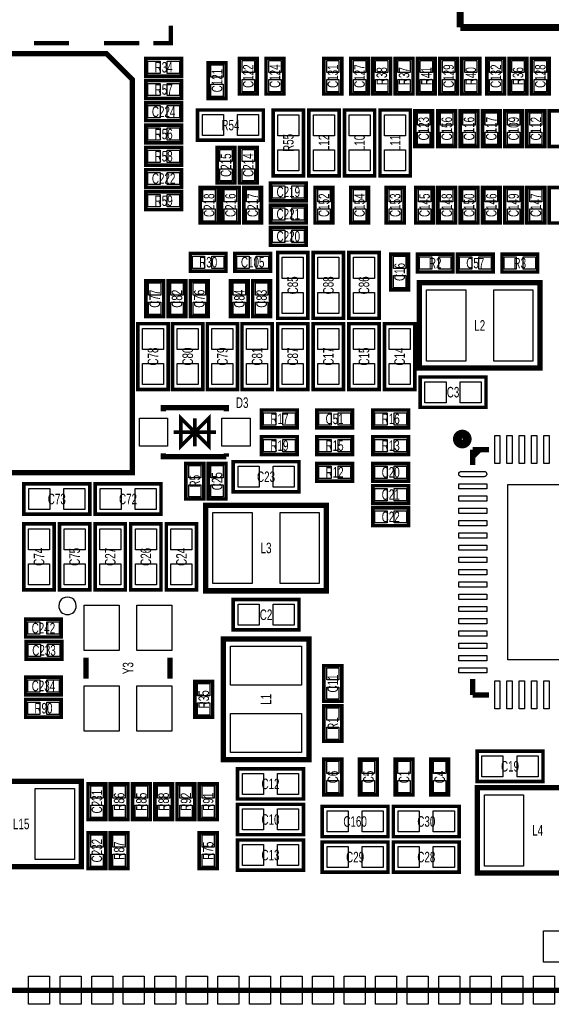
# Model space of a CAD drawing. Extents: x -0.4 to 48.5, y -0.4 to 48.5.
# Tile 3 of 5: x 18.5 to 33.7, y -0.4 to 27.7. Entities that reach past the tile are written whole.
import ezdxf
from ezdxf.enums import TextEntityAlignment as Align

# ---------------------------------------------------------------- set-up
doc = ezdxf.new("R2010")
doc.units = 0
for name, color, linetype in [('BG_OUTLINE', 240, 'CONTINUOUS'), ('PG_SILKSCREEN_TOP', 7, 'CONTINUOUS'), ('PIN_TOP', 92, 'CONTINUOUS'), ('RD_SILKSCREEN_TOP', 7, 'CONTINUOUS')]:
    doc.layers.add(name, color=color, linetype=linetype)

msp = doc.modelspace()

# ---------------------------------------------------------------- linework, layer by layer
at = {"layer": 'BG_OUTLINE'}
msp.add_lwpolyline([(0, 0), (0, 48.09998), (48.09998, 48.09998), (48.09998, 0)], close=True, dxfattribs=at)
msp.add_lwpolyline([(0, 0), (0, 48.09998), (48.09998, 48.09998), (48.09998, 0)], close=True, dxfattribs=at)
at = {"layer": 'BG_OUTLINE', "const_width": 0.1524}
msp.add_lwpolyline([(0, 0), (48.09998, 0)], dxfattribs=at)
at = {"layer": 'PG_SILKSCREEN_TOP'}
for points, const_width in [([(31.115, 27.471878), (31.115, 42.472102)], 0.199898), ([(22.855936, 27.521916), (22.855936, 27.022044), (22.356064, 27.022044)], 0.127), ([(41.11498, 27.471878), (31.115, 27.471878)], 0.199898), ([(18.95602, 27.022044), (19.956018, 27.022044)], 0.127), ([(20.956016, 27.022044), (21.956014, 27.022044)], 0.127), ([(21.760688, 14.7701), (8.305292, 14.7701), (8.305292, 26.72588), (21.021548, 26.72588), (21.760688, 25.986486), (21.760688, 14.7701)], 0.1524), ([(22.14499, 26.08199), (23.16099, 26.08199), (23.16099, 26.58999), (22.14499, 26.58999), (22.14499, 26.08199)], 0.1016), ([(23.92299, 26.46299), (23.92299, 25.44699), (24.43099, 25.44699), (24.43099, 26.46299), (23.92299, 26.46299)], 0.1016), ([(24.81199, 26.58999), (24.81199, 25.57399), (25.31999, 25.57399), (25.31999, 26.58999), (24.81199, 26.58999)], 0.1016), ([(25.57399, 26.58999), (25.57399, 25.57399), (26.08199, 25.57399), (26.08199, 26.58999), (25.57399, 26.58999)], 0.1016), ([(27.22499, 26.58999), (27.22499, 25.57399), (27.73299, 25.57399), (27.73299, 26.58999), (27.22499, 26.58999)], 0.1016), ([(27.98699, 26.58999), (27.98699, 25.57399), (28.49499, 25.57399), (28.49499, 26.58999), (27.98699, 26.58999)], 0.1016), ([(28.62199, 26.58999), (28.62199, 25.57399), (29.12999, 25.57399), (29.12999, 26.58999), (28.62199, 26.58999)], 0.1016), ([(29.76499, 25.57399), (29.76499, 26.58999), (29.25699, 26.58999), (29.25699, 25.57399), (29.76499, 25.57399)], 0.1016), ([(29.89199, 26.58999), (29.89199, 25.57399), (30.39999, 25.57399), (30.39999, 26.58999), (29.89199, 26.58999)], 0.1016), ([(30.52699, 26.58999), (30.52699, 25.57399), (31.03499, 25.57399), (31.03499, 26.58999), (30.52699, 26.58999)], 0.1016), ([(31.66999, 25.57399), (31.66999, 26.58999), (31.16199, 26.58999), (31.16199, 25.57399), (31.66999, 25.57399)], 0.1016), ([(31.87319, 26.58999), (31.87319, 25.57399), (32.38119, 25.57399), (32.38119, 26.58999), (31.87319, 26.58999)], 0.1016), ([(33.01619, 25.57399), (33.01619, 26.58999), (32.50819, 26.58999), (32.50819, 25.57399), (33.01619, 25.57399)], 0.1016), ([(33.14319, 26.58999), (33.14319, 25.57399), (33.65119, 25.57399), (33.65119, 26.58999), (33.14319, 26.58999)], 0.1016), ([(23.16099, 25.95499), (22.14499, 25.95499), (22.14499, 25.44699), (23.16099, 25.44699), (23.16099, 25.95499)], 0.1016), ([(22.14499, 24.81199), (23.16099, 24.81199), (23.16099, 25.31999), (22.14499, 25.31999), (22.14499, 24.81199)], 0.1016), ([(25.49779, 24.25319), (23.61819, 24.25319), (23.61819, 25.11679), (25.49779, 25.11679), (25.49779, 24.25319)], 0.1016), ([(26.64079, 25.11679), (26.64079, 23.23719), (25.77719, 23.23719), (25.77719, 25.11679), (26.64079, 25.11679)], 0.1016), ([(26.79319, 23.23719), (26.79319, 25.11679), (27.65679, 25.11679), (27.65679, 23.23719), (26.79319, 23.23719)], 0.1016), ([(27.80919, 23.23719), (27.80919, 25.11679), (28.67279, 25.11679), (28.67279, 23.23719), (27.80919, 23.23719)], 0.1016), ([(28.82519, 23.23719), (28.82519, 25.11679), (29.68879, 25.11679), (29.68879, 23.23719), (28.82519, 23.23719)], 0.1016), ([(30.32379, 24.07539), (30.32379, 25.09139), (29.81579, 25.09139), (29.81579, 24.07539), (30.32379, 24.07539)], 0.1016), ([(30.98419, 24.07539), (30.98419, 25.09139), (30.47619, 25.09139), (30.47619, 24.07539), (30.98419, 24.07539)], 0.1016), ([(31.61919, 24.07539), (31.61919, 25.09139), (31.11119, 25.09139), (31.11119, 24.07539), (31.61919, 24.07539)], 0.1016), ([(32.25419, 24.07539), (32.25419, 25.09139), (31.74619, 25.09139), (31.74619, 24.07539), (32.25419, 24.07539)], 0.1016), ([(32.88919, 24.07539), (32.88919, 25.09139), (32.38119, 25.09139), (32.38119, 24.07539), (32.88919, 24.07539)], 0.1016), ([(33.52419, 24.07539), (33.52419, 25.09139), (33.01619, 25.09139), (33.01619, 24.07539), (33.52419, 24.07539)], 0.1016), ([(34.15919, 24.07539), (34.15919, 25.09139), (33.65119, 25.09139), (33.65119, 24.07539), (34.15919, 24.07539)], 0.1016), ([(23.16099, 24.68499), (22.14499, 24.68499), (22.14499, 24.17699), (23.16099, 24.17699), (23.16099, 24.68499)], 0.1016), ([(23.16099, 24.04999), (22.14499, 24.04999), (22.14499, 23.54199), (23.16099, 23.54199), (23.16099, 24.04999)], 0.1016), ([(24.68499, 23.03399), (24.68499, 24.04999), (24.17699, 24.04999), (24.17699, 23.03399), (24.68499, 23.03399)], 0.1016), ([(25.31999, 23.03399), (25.31999, 24.04999), (24.81199, 24.04999), (24.81199, 23.03399), (25.31999, 23.03399)], 0.1016), ([(22.14499, 22.90699), (23.16099, 22.90699), (23.16099, 23.41499), (22.14499, 23.41499), (22.14499, 22.90699)], 0.1016), ([(26.71699, 23.03399), (25.70099, 23.03399), (25.70099, 22.52599), (26.71699, 22.52599), (26.71699, 23.03399)], 0.1016), ([(22.14499, 22.27199), (23.16099, 22.27199), (23.16099, 22.77999), (22.14499, 22.77999), (22.14499, 22.27199)], 0.1016), ([(23.69439, 22.90699), (23.69439, 21.89099), (24.20239, 21.89099), (24.20239, 22.90699), (23.69439, 22.90699)], 0.1016), ([(24.30399, 22.90699), (24.30399, 21.89099), (24.81199, 21.89099), (24.81199, 22.90699), (24.30399, 22.90699)], 0.1016), ([(24.93899, 22.90699), (24.93899, 21.89099), (25.44699, 21.89099), (25.44699, 22.90699), (24.93899, 22.90699)], 0.1016), ([(26.97099, 22.90699), (26.97099, 21.89099), (27.47899, 21.89099), (27.47899, 22.90699), (26.97099, 22.90699)], 0.1016), ([(27.98699, 22.90699), (27.98699, 21.89099), (28.49499, 21.89099), (28.49499, 22.90699), (27.98699, 22.90699)], 0.1016), ([(29.00299, 22.90699), (29.00299, 21.89099), (29.51099, 21.89099), (29.51099, 22.90699), (29.00299, 22.90699)], 0.1016), ([(29.84119, 22.90699), (29.84119, 21.89099), (30.34919, 21.89099), (30.34919, 22.90699), (29.84119, 22.90699)], 0.1016), ([(30.47619, 22.90699), (30.47619, 21.89099), (30.98419, 21.89099), (30.98419, 22.90699), (30.47619, 22.90699)], 0.1016), ([(31.11119, 22.90699), (31.11119, 21.89099), (31.61919, 21.89099), (31.61919, 22.90699), (31.11119, 22.90699)], 0.1016), ([(31.74619, 22.90699), (31.74619, 21.89099), (32.25419, 21.89099), (32.25419, 22.90699), (31.74619, 22.90699)], 0.1016), ([(32.38119, 22.90699), (32.38119, 21.89099), (32.88919, 21.89099), (32.88919, 22.90699), (32.38119, 22.90699)], 0.1016), ([(33.01619, 22.90699), (33.01619, 21.89099), (33.52419, 21.89099), (33.52419, 22.90699), (33.01619, 22.90699)], 0.1016), ([(33.65119, 22.90699), (33.65119, 21.89099), (34.15919, 21.89099), (34.15919, 22.90699), (33.65119, 22.90699)], 0.1016), ([(26.71699, 22.39899), (25.70099, 22.39899), (25.70099, 21.89099), (26.71699, 21.89099), (26.71699, 22.39899)], 0.1016), ([(26.71699, 21.76399), (25.70099, 21.76399), (25.70099, 21.25599), (26.71699, 21.25599), (26.71699, 21.76399)], 0.1016), ([(23.41499, 20.51939), (24.43099, 20.51939), (24.43099, 21.02739), (23.41499, 21.02739), (23.41499, 20.51939)], 0.1016), ([(24.68499, 20.51939), (25.70099, 20.51939), (25.70099, 21.02739), (24.68499, 21.02739), (24.68499, 20.51939)], 0.1016), ([(25.90419, 19.17319), (25.90419, 21.05279), (26.76779, 21.05279), (26.76779, 19.17319), (25.90419, 19.17319)], 0.1016), ([(26.92019, 19.17319), (26.92019, 21.05279), (27.78379, 21.05279), (27.78379, 19.17319), (26.92019, 19.17319)], 0.1016), ([(27.93619, 19.17319), (27.93619, 21.05279), (28.79979, 21.05279), (28.79979, 19.17319), (27.93619, 19.17319)], 0.1016), ([(29.12999, 21.00199), (29.12999, 19.98599), (29.63799, 19.98599), (29.63799, 21.00199), (29.12999, 21.00199)], 0.1016), ([(29.89199, 20.49399), (30.90799, 20.49399), (30.90799, 21.00199), (29.89199, 21.00199), (29.89199, 20.49399)], 0.1016), ([(32.05099, 21.00199), (31.03499, 21.00199), (31.03499, 20.49399), (32.05099, 20.49399), (32.05099, 21.00199)], 0.1016), ([(33.32099, 21.00199), (32.30499, 21.00199), (32.30499, 20.49399), (33.32099, 20.49399), (33.32099, 21.00199)], 0.1016), ([(22.65299, 19.22399), (22.65299, 20.23999), (22.14499, 20.23999), (22.14499, 19.22399), (22.65299, 19.22399)], 0.1016), ([(23.28799, 19.22399), (23.28799, 20.23999), (22.77999, 20.23999), (22.77999, 19.22399), (23.28799, 19.22399)], 0.1016), ([(23.92299, 19.22399), (23.92299, 20.23999), (23.41499, 20.23999), (23.41499, 19.22399), (23.92299, 19.22399)], 0.1016), ([(25.06599, 19.22399), (25.06599, 20.23999), (24.55799, 20.23999), (24.55799, 19.22399), (25.06599, 19.22399)], 0.1016), ([(25.70099, 19.22399), (25.70099, 20.23999), (25.19299, 20.23999), (25.19299, 19.22399), (25.70099, 19.22399)], 0.1016), ([(33.388808, 20.193), (29.951172, 20.193), (29.951172, 17.752822), (33.389062, 17.752822), (33.389062, 20.193), (33.388808, 20.193)], 0.1524), ([(22.77999, 19.02079), (22.77999, 17.14119), (21.91639, 17.14119), (21.91639, 19.02079), (22.77999, 19.02079)], 0.1016), ([(23.77059, 19.02079), (23.77059, 17.14119), (22.90699, 17.14119), (22.90699, 19.02079), (23.77059, 19.02079)], 0.1016), ([(24.76119, 19.02079), (24.76119, 17.14119), (23.89759, 17.14119), (23.89759, 19.02079), (24.76119, 19.02079)], 0.1016), ([(25.75179, 19.02079), (25.75179, 17.14119), (24.88819, 17.14119), (24.88819, 19.02079), (25.75179, 19.02079)], 0.1016), ([(26.76779, 19.02079), (26.76779, 17.14119), (25.90419, 17.14119), (25.90419, 19.02079), (26.76779, 19.02079)], 0.1016), ([(27.78379, 19.02079), (27.78379, 17.14119), (26.92019, 17.14119), (26.92019, 19.02079), (27.78379, 19.02079)], 0.1016), ([(28.79979, 19.02079), (28.79979, 17.14119), (27.93619, 17.14119), (27.93619, 19.02079), (28.79979, 19.02079)], 0.1016), ([(29.81579, 19.02079), (29.81579, 17.14119), (28.95219, 17.14119), (28.95219, 19.02079), (29.81579, 19.02079)], 0.1016), ([(31.84779, 16.63319), (29.96819, 16.63319), (29.96819, 17.49679), (31.84779, 17.49679), (31.84779, 16.63319)], 0.1016), ([(24.441912, 16.521938), (24.441912, 16.622014), (22.642068, 16.622014), (22.642068, 16.521938)], 0.150114), ([(25.44699, 16.04899), (26.46299, 16.04899), (26.46299, 16.55699), (25.44699, 16.55699), (25.44699, 16.04899)], 0.1016), ([(28.03779, 16.55699), (27.02179, 16.55699), (27.02179, 16.04899), (28.03779, 16.04899), (28.03779, 16.55699)], 0.1016), ([(28.62199, 16.04899), (29.63799, 16.04899), (29.63799, 16.55699), (28.62199, 16.55699), (28.62199, 16.04899)], 0.1016), ([(23.54199, 15.92199), (23.94204, 16.32204), (23.94204, 15.52194), (23.54199, 15.92199), (23.14194, 15.52194), (23.14194, 16.32204), (23.54199, 15.92199)], 0.100076), ([(23.54199, 16.32204), (23.54199, 15.52194)], 0.100076), ([(24.141938, 15.92199), (22.942042, 15.92199)], 0.100076), ([(25.44699, 15.28699), (26.46299, 15.28699), (26.46299, 15.79499), (25.44699, 15.79499), (25.44699, 15.28699)], 0.1016), ([(27.02179, 15.28699), (28.03779, 15.28699), (28.03779, 15.79499), (27.02179, 15.79499), (27.02179, 15.28699)], 0.1016), ([(28.62199, 15.28699), (29.63799, 15.28699), (29.63799, 15.79499), (28.62199, 15.79499), (28.62199, 15.28699)], 0.1016), ([(31.47187, 15.228062), (31.672022, 15.428214)], 0.150114), ([(31.47187, 15.428214), (31.47187, 14.988032)], 0.150114), ([(31.47187, 15.428214), (31.931864, 15.428214)], 0.150114), ([(24.441912, 15.221966), (22.642068, 15.221966), (22.642068, 15.322042)], 0.150114), ([(24.441912, 15.221966), (24.441912, 15.322042)], 0.150114), ([(23.28799, 15.03299), (23.28799, 14.01699), (23.79599, 14.01699), (23.79599, 15.03299), (23.28799, 15.03299)], 0.1016), ([(24.43099, 14.01699), (24.43099, 15.03299), (23.92299, 15.03299), (23.92299, 14.01699), (24.43099, 14.01699)], 0.1016), ([(26.51379, 14.22019), (24.63419, 14.22019), (24.63419, 15.08379), (26.51379, 15.08379), (26.51379, 14.22019)], 0.1016), ([(27.02179, 14.52499), (28.03779, 14.52499), (28.03779, 15.03299), (27.02179, 15.03299), (27.02179, 14.52499)], 0.1016), ([(29.63799, 15.03299), (28.62199, 15.03299), (28.62199, 14.52499), (29.63799, 14.52499), (29.63799, 15.03299)], 0.1016), ([(20.54479, 13.58519), (18.66519, 13.58519), (18.66519, 14.44879), (20.54479, 14.44879), (20.54479, 13.58519)], 0.1016), ([(22.57679, 13.58519), (20.69719, 13.58519), (20.69719, 14.44879), (22.57679, 14.44879), (22.57679, 13.58519)], 0.1016), ([(29.63799, 14.39799), (28.62199, 14.39799), (28.62199, 13.88999), (29.63799, 13.88999), (29.63799, 14.39799)], 0.1016), ([(23.855172, 11.39698), (27.292808, 11.39698), (27.292808, 13.837158), (23.854918, 13.837158), (23.854918, 11.39698), (23.855172, 11.39698)], 0.1524), ([(29.63799, 13.76299), (28.62199, 13.76299), (28.62199, 13.25499), (29.63799, 13.25499), (29.63799, 13.76299)], 0.1016), ([(19.52879, 13.30579), (19.52879, 11.42619), (18.66519, 11.42619), (18.66519, 13.30579), (19.52879, 13.30579)], 0.1016), ([(20.54479, 13.30579), (20.54479, 11.42619), (19.68119, 11.42619), (19.68119, 13.30579), (20.54479, 13.30579)], 0.1016), ([(21.56079, 13.30579), (21.56079, 11.42619), (20.69719, 11.42619), (20.69719, 13.30579), (21.56079, 13.30579)], 0.1016), ([(22.57679, 13.30579), (22.57679, 11.42619), (21.71319, 11.42619), (21.71319, 13.30579), (22.57679, 13.30579)], 0.1016), ([(23.59279, 13.30579), (23.59279, 11.42619), (22.72919, 11.42619), (22.72919, 13.30579), (23.59279, 13.30579)], 0.1016), ([(26.51379, 10.28319), (24.63419, 10.28319), (24.63419, 11.14679), (26.51379, 11.14679), (26.51379, 10.28319)], 0.1016), ([(18.71599, 10.07999), (19.73199, 10.07999), (19.73199, 10.58799), (18.71599, 10.58799), (18.71599, 10.07999)], 0.1016), ([(18.731992, 9.44499), (19.747992, 9.44499), (19.747992, 9.95299), (18.731992, 9.95299), (18.731992, 9.44499)], 0.1016), ([(26.797, 6.583172), (26.797, 10.020808), (24.356822, 10.020808), (24.356822, 6.582918), (26.797, 6.582918), (26.797, 6.583172)], 0.1524), ([(20.437094, 9.490964), (20.437094, 8.891016)], 0.150114), ([(22.836886, 9.490964), (22.836886, 8.891016)], 0.150114), ([(27.73299, 8.245094), (27.73299, 9.261094), (27.22499, 9.261094), (27.22499, 8.245094), (27.73299, 8.245094)], 0.1016), ([(18.71599, 8.42899), (19.73199, 8.42899), (19.73199, 8.93699), (18.71599, 8.93699), (18.71599, 8.42899)], 0.1016), ([(23.54199, 8.80999), (23.54199, 7.79399), (24.04999, 7.79399), (24.04999, 8.80999), (23.54199, 8.80999)], 0.1016), ([(31.47187, 8.427974), (31.47187, 8.878062)], 0.150114), ([(31.47187, 8.427974), (31.931864, 8.427974)], 0.150114), ([(18.71599, 7.79399), (19.73199, 7.79399), (19.73199, 8.30199), (18.71599, 8.30199), (18.71599, 7.79399)], 0.1016), ([(27.22499, 8.118094), (27.22499, 7.102094), (27.73299, 7.102094), (27.73299, 8.118094), (27.22499, 8.118094)], 0.1016), ([(33.47339, 5.959094), (31.59379, 5.959094), (31.59379, 6.822694), (33.47339, 6.822694), (33.47339, 5.959094)], 0.1016), ([(27.22499, 6.594094), (27.22499, 5.578094), (27.73299, 5.578094), (27.73299, 6.594094), (27.22499, 6.594094)], 0.1016), ([(28.24099, 6.594094), (28.24099, 5.578094), (28.74899, 5.578094), (28.74899, 6.594094), (28.24099, 6.594094)], 0.1016), ([(29.25699, 6.594094), (29.25699, 5.578094), (29.76499, 5.578094), (29.76499, 6.594094), (29.25699, 6.594094)], 0.1016), ([(30.27299, 6.594094), (30.27299, 5.578094), (30.78099, 5.578094), (30.78099, 6.594094), (30.27299, 6.594094)], 0.1016), ([(24.76119, 6.32079), (26.64079, 6.32079), (26.64079, 5.45719), (24.76119, 5.45719), (24.76119, 6.32079)], 0.1016), ([(16.870172, 3.52298), (20.307808, 3.52298), (20.307808, 5.963158), (16.869918, 5.963158), (16.869918, 3.52298), (16.870172, 3.52298)], 0.1524), ([(21.00199, 4.87299), (21.00199, 5.88899), (20.49399, 5.88899), (20.49399, 4.87299), (21.00199, 4.87299)], 0.1016), ([(21.63699, 4.87299), (21.63699, 5.88899), (21.12899, 5.88899), (21.12899, 4.87299), (21.63699, 4.87299)], 0.1016), ([(22.27199, 4.87299), (22.27199, 5.88899), (21.76399, 5.88899), (21.76399, 4.87299), (22.27199, 4.87299)], 0.1016), ([(22.90699, 4.87299), (22.90699, 5.88899), (22.39899, 5.88899), (22.39899, 4.87299), (22.90699, 4.87299)], 0.1016), ([(23.03399, 5.88899), (23.03399, 4.87299), (23.54199, 4.87299), (23.54199, 5.88899), (23.03399, 5.88899)], 0.1016), ([(23.66899, 5.88899), (23.66899, 4.87299), (24.17699, 4.87299), (24.17699, 5.88899), (23.66899, 5.88899)], 0.1016), ([(35.039808, 5.785104), (31.602172, 5.785104), (31.602172, 3.344926), (35.040062, 3.344926), (35.040062, 5.785104), (35.039808, 5.785104)], 0.1524), ([(24.76119, 5.30479), (26.64079, 5.30479), (26.64079, 4.44119), (24.76119, 4.44119), (24.76119, 5.30479)], 0.1016), ([(29.05379, 4.384294), (27.17419, 4.384294), (27.17419, 5.247894), (29.05379, 5.247894), (29.05379, 4.384294)], 0.1016), ([(31.08579, 4.384294), (29.20619, 4.384294), (29.20619, 5.247894), (31.08579, 5.247894), (31.08579, 4.384294)], 0.1016), ([(20.49399, 4.49199), (20.49399, 3.47599), (21.00199, 3.47599), (21.00199, 4.49199), (20.49399, 4.49199)], 0.1016), ([(21.12899, 4.49199), (21.12899, 3.47599), (21.63699, 3.47599), (21.63699, 4.49199), (21.12899, 4.49199)], 0.1016), ([(24.17699, 3.47599), (24.17699, 4.49199), (23.66899, 4.49199), (23.66899, 3.47599), (24.17699, 3.47599)], 0.1016), ([(24.76119, 4.28879), (26.64079, 4.28879), (26.64079, 3.42519), (24.76119, 3.42519), (24.76119, 4.28879)], 0.1016), ([(29.05379, 3.368294), (27.17419, 3.368294), (27.17419, 4.231894), (29.05379, 4.231894), (29.05379, 3.368294)], 0.1016), ([(31.08579, 3.368294), (29.20619, 3.368294), (29.20619, 4.231894), (31.08579, 4.231894), (31.08579, 3.368294)], 0.1016)]:
    msp.add_lwpolyline(points, dxfattribs=dict(at, const_width=const_width))
at = {"layer": 'PG_SILKSCREEN_TOP', "const_width": 0.249936}
msp.add_lwpolyline([(31.313374, 15.728188, 1.000234), (31.030672, 15.727934, 0.999766), (31.313374, 15.728188)], format="xyb", dxfattribs=at)
at = {"layer": 'PG_SILKSCREEN_TOP'}
msp.add_lwpolyline([(20.159726, 10.96899, 1), (19.659898, 10.969198, 1)], format="xyb", close=True, dxfattribs=at)
at = {"layer": 'PIN_TOP'}
for points in [[(22.202902, 26.160984), (22.202902, 26.510996), (22.552914, 26.510996), (22.552914, 26.160984)], [(22.753066, 26.160984), (22.753066, 26.510996), (23.103078, 26.510996), (23.103078, 26.160984)], [(24.890984, 26.532078), (25.240996, 26.532078), (25.240996, 26.182066), (24.890984, 26.182066)], [(25.652984, 26.532078), (26.002996, 26.532078), (26.002996, 26.182066), (25.652984, 26.182066)], [(27.303984, 26.532078), (27.653996, 26.532078), (27.653996, 26.182066), (27.303984, 26.182066)], [(28.065984, 26.532078), (28.415996, 26.532078), (28.415996, 26.182066), (28.065984, 26.182066)], [(28.700984, 26.532078), (29.050996, 26.532078), (29.050996, 26.182066), (28.700984, 26.182066)], [(29.685996, 26.182066), (29.335984, 26.182066), (29.335984, 26.532078), (29.685996, 26.532078)], [(29.970984, 26.532078), (30.320996, 26.532078), (30.320996, 26.182066), (29.970984, 26.182066)], [(30.605984, 26.532078), (30.955996, 26.532078), (30.955996, 26.182066), (30.605984, 26.182066)], [(31.590996, 26.182066), (31.240984, 26.182066), (31.240984, 26.532078), (31.590996, 26.532078)], [(31.952184, 26.532078), (32.302196, 26.532078), (32.302196, 26.182066), (31.952184, 26.182066)], [(32.937196, 26.182066), (32.587184, 26.182066), (32.587184, 26.532078), (32.937196, 26.532078)], [(33.222184, 26.532078), (33.572196, 26.532078), (33.572196, 26.182066), (33.222184, 26.182066)], [(24.001984, 26.405078), (24.351996, 26.405078), (24.351996, 26.055066), (24.001984, 26.055066)], [(22.552914, 25.875996), (22.552914, 25.525984), (22.202902, 25.525984), (22.202902, 25.875996)], [(23.103078, 25.875996), (23.103078, 25.525984), (22.753066, 25.525984), (22.753066, 25.875996)], [(24.001984, 25.854914), (24.351996, 25.854914), (24.351996, 25.504902), (24.001984, 25.504902)], [(24.890984, 25.981914), (25.240996, 25.981914), (25.240996, 25.631902), (24.890984, 25.631902)], [(25.652984, 25.981914), (26.002996, 25.981914), (26.002996, 25.631902), (25.652984, 25.631902)], [(27.303984, 25.981914), (27.653996, 25.981914), (27.653996, 25.631902), (27.303984, 25.631902)], [(28.065984, 25.981914), (28.415996, 25.981914), (28.415996, 25.631902), (28.065984, 25.631902)], [(28.700984, 25.981914), (29.050996, 25.981914), (29.050996, 25.631902), (28.700984, 25.631902)], [(29.685996, 25.631902), (29.335984, 25.631902), (29.335984, 25.981914), (29.685996, 25.981914)], [(29.970984, 25.981914), (30.320996, 25.981914), (30.320996, 25.631902), (29.970984, 25.631902)], [(30.605984, 25.981914), (30.955996, 25.981914), (30.955996, 25.631902), (30.605984, 25.631902)], [(31.590996, 25.631902), (31.240984, 25.631902), (31.240984, 25.981914), (31.590996, 25.981914)], [(31.952184, 25.981914), (32.302196, 25.981914), (32.302196, 25.631902), (31.952184, 25.631902)], [(32.937196, 25.631902), (32.587184, 25.631902), (32.587184, 25.981914), (32.937196, 25.981914)], [(33.222184, 25.981914), (33.572196, 25.981914), (33.572196, 25.631902), (33.222184, 25.631902)], [(22.202902, 24.890984), (22.202902, 25.240996), (22.552914, 25.240996), (22.552914, 24.890984)], [(22.753066, 24.890984), (22.753066, 25.240996), (23.103078, 25.240996), (23.103078, 24.890984)], [(30.244796, 24.683466), (29.894784, 24.683466), (29.894784, 25.033478), (30.244796, 25.033478)], [(30.905196, 24.683466), (30.555184, 24.683466), (30.555184, 25.033478), (30.905196, 25.033478)], [(31.540196, 24.683466), (31.190184, 24.683466), (31.190184, 25.033478), (31.540196, 25.033478)], [(32.175196, 24.683466), (31.825184, 24.683466), (31.825184, 25.033478), (32.175196, 25.033478)], [(32.810196, 24.683466), (32.460184, 24.683466), (32.460184, 25.033478), (32.810196, 25.033478)], [(33.445196, 24.683466), (33.095184, 24.683466), (33.095184, 25.033478), (33.445196, 25.033478)], [(24.357838, 24.98471), (24.357838, 24.38527), (23.758398, 24.38527), (23.758398, 24.98471)], [(25.357582, 24.98471), (25.357582, 24.38527), (24.758142, 24.38527), (24.758142, 24.98471)], [(25.90927, 24.976582), (26.50871, 24.976582), (26.50871, 24.377142), (25.90927, 24.377142)], [(27.52471, 24.377142), (26.92527, 24.377142), (26.92527, 24.976582), (27.52471, 24.976582)], [(28.54071, 24.377142), (27.94127, 24.377142), (27.94127, 24.976582), (28.54071, 24.976582)], [(29.55671, 24.377142), (28.95727, 24.377142), (28.95727, 24.976582), (29.55671, 24.976582)], [(22.552914, 24.605996), (22.552914, 24.255984), (22.202902, 24.255984), (22.202902, 24.605996)], [(23.103078, 24.605996), (23.103078, 24.255984), (22.753066, 24.255984), (22.753066, 24.605996)], [(30.244796, 24.133302), (29.894784, 24.133302), (29.894784, 24.483314), (30.244796, 24.483314)], [(30.905196, 24.133302), (30.555184, 24.133302), (30.555184, 24.483314), (30.905196, 24.483314)], [(31.540196, 24.133302), (31.190184, 24.133302), (31.190184, 24.483314), (31.540196, 24.483314)], [(32.175196, 24.133302), (31.825184, 24.133302), (31.825184, 24.483314), (32.175196, 24.483314)], [(32.810196, 24.133302), (32.460184, 24.133302), (32.460184, 24.483314), (32.810196, 24.483314)], [(33.445196, 24.133302), (33.095184, 24.133302), (33.095184, 24.483314), (33.445196, 24.483314)], [(22.552914, 23.970996), (22.552914, 23.620984), (22.202902, 23.620984), (22.202902, 23.970996)], [(23.103078, 23.970996), (23.103078, 23.620984), (22.753066, 23.620984), (22.753066, 23.970996)], [(24.605996, 23.642066), (24.255984, 23.642066), (24.255984, 23.992078), (24.605996, 23.992078)], [(25.240996, 23.642066), (24.890984, 23.642066), (24.890984, 23.992078), (25.240996, 23.992078)], [(25.90927, 23.976838), (26.50871, 23.976838), (26.50871, 23.377398), (25.90927, 23.377398)], [(27.52471, 23.377398), (26.92527, 23.377398), (26.92527, 23.976838), (27.52471, 23.976838)], [(28.54071, 23.377398), (27.94127, 23.377398), (27.94127, 23.976838), (28.54071, 23.976838)], [(29.55671, 23.377398), (28.95727, 23.377398), (28.95727, 23.976838), (29.55671, 23.976838)], [(22.202902, 22.985984), (22.202902, 23.335996), (22.552914, 23.335996), (22.552914, 22.985984)], [(22.753066, 22.985984), (22.753066, 23.335996), (23.103078, 23.335996), (23.103078, 22.985984)], [(24.605996, 23.091902), (24.255984, 23.091902), (24.255984, 23.441914), (24.605996, 23.441914)], [(25.240996, 23.091902), (24.890984, 23.091902), (24.890984, 23.441914), (25.240996, 23.441914)], [(23.773384, 22.849078), (24.123396, 22.849078), (24.123396, 22.499066), (23.773384, 22.499066)], [(24.382984, 22.849078), (24.732996, 22.849078), (24.732996, 22.499066), (24.382984, 22.499066)], [(25.017984, 22.849078), (25.367996, 22.849078), (25.367996, 22.499066), (25.017984, 22.499066)], [(26.108914, 22.954996), (26.108914, 22.604984), (25.758902, 22.604984), (25.758902, 22.954996)], [(26.659078, 22.954996), (26.659078, 22.604984), (26.309066, 22.604984), (26.309066, 22.954996)], [(27.049984, 22.849078), (27.399996, 22.849078), (27.399996, 22.499066), (27.049984, 22.499066)], [(28.065984, 22.849078), (28.415996, 22.849078), (28.415996, 22.499066), (28.065984, 22.499066)], [(29.081984, 22.849078), (29.431996, 22.849078), (29.431996, 22.499066), (29.081984, 22.499066)], [(29.920184, 22.849078), (30.270196, 22.849078), (30.270196, 22.499066), (29.920184, 22.499066)], [(30.555184, 22.849078), (30.905196, 22.849078), (30.905196, 22.499066), (30.555184, 22.499066)], [(31.190184, 22.849078), (31.540196, 22.849078), (31.540196, 22.499066), (31.190184, 22.499066)], [(31.825184, 22.849078), (32.175196, 22.849078), (32.175196, 22.499066), (31.825184, 22.499066)], [(32.460184, 22.849078), (32.810196, 22.849078), (32.810196, 22.499066), (32.460184, 22.499066)], [(33.095184, 22.849078), (33.445196, 22.849078), (33.445196, 22.499066), (33.095184, 22.499066)], [(22.202902, 22.350984), (22.202902, 22.700996), (22.552914, 22.700996), (22.552914, 22.350984)], [(22.753066, 22.350984), (22.753066, 22.700996), (23.103078, 22.700996), (23.103078, 22.350984)], [(23.773384, 22.298914), (24.123396, 22.298914), (24.123396, 21.948902), (23.773384, 21.948902)], [(24.382984, 22.298914), (24.732996, 22.298914), (24.732996, 21.948902), (24.382984, 21.948902)], [(25.017984, 22.298914), (25.367996, 22.298914), (25.367996, 21.948902), (25.017984, 21.948902)], [(26.108914, 22.319996), (26.108914, 21.969984), (25.758902, 21.969984), (25.758902, 22.319996)], [(26.659078, 22.319996), (26.659078, 21.969984), (26.309066, 21.969984), (26.309066, 22.319996)], [(27.049984, 22.298914), (27.399996, 22.298914), (27.399996, 21.948902), (27.049984, 21.948902)], [(28.065984, 22.298914), (28.415996, 22.298914), (28.415996, 21.948902), (28.065984, 21.948902)], [(29.081984, 22.298914), (29.431996, 22.298914), (29.431996, 21.948902), (29.081984, 21.948902)], [(29.920184, 22.298914), (30.270196, 22.298914), (30.270196, 21.948902), (29.920184, 21.948902)], [(30.555184, 22.298914), (30.905196, 22.298914), (30.905196, 21.948902), (30.555184, 21.948902)], [(31.190184, 22.298914), (31.540196, 22.298914), (31.540196, 21.948902), (31.190184, 21.948902)], [(31.825184, 22.298914), (32.175196, 22.298914), (32.175196, 21.948902), (31.825184, 21.948902)], [(32.460184, 22.298914), (32.810196, 22.298914), (32.810196, 21.948902), (32.460184, 21.948902)], [(33.095184, 22.298914), (33.445196, 22.298914), (33.445196, 21.948902), (33.095184, 21.948902)], [(26.108914, 21.684996), (26.108914, 21.334984), (25.758902, 21.334984), (25.758902, 21.684996)], [(26.659078, 21.684996), (26.659078, 21.334984), (26.309066, 21.334984), (26.309066, 21.684996)], [(23.472902, 20.598384), (23.472902, 20.948396), (23.822914, 20.948396), (23.822914, 20.598384)], [(24.023066, 20.598384), (24.023066, 20.948396), (24.373078, 20.948396), (24.373078, 20.598384)], [(24.742902, 20.598384), (24.742902, 20.948396), (25.092914, 20.948396), (25.092914, 20.598384)], [(25.293066, 20.598384), (25.293066, 20.948396), (25.643078, 20.948396), (25.643078, 20.598384)], [(26.63571, 20.313142), (26.03627, 20.313142), (26.03627, 20.912582), (26.63571, 20.912582)], [(27.65171, 20.313142), (27.05227, 20.313142), (27.05227, 20.912582), (27.65171, 20.912582)], [(28.66771, 20.313142), (28.06827, 20.313142), (28.06827, 20.912582), (28.66771, 20.912582)], [(29.208984, 20.944078), (29.558996, 20.944078), (29.558996, 20.594066), (29.208984, 20.594066)], [(29.949902, 20.572984), (29.949902, 20.922996), (30.299914, 20.922996), (30.299914, 20.572984)], [(30.500066, 20.572984), (30.500066, 20.922996), (30.850078, 20.922996), (30.850078, 20.572984)], [(31.442914, 20.922996), (31.442914, 20.572984), (31.092902, 20.572984), (31.092902, 20.922996)], [(31.993078, 20.922996), (31.993078, 20.572984), (31.643066, 20.572984), (31.643066, 20.922996)], [(32.712914, 20.922996), (32.712914, 20.572984), (32.362902, 20.572984), (32.362902, 20.922996)], [(33.263078, 20.922996), (33.263078, 20.572984), (32.913066, 20.572984), (32.913066, 20.922996)], [(29.208984, 20.393914), (29.558996, 20.393914), (29.558996, 20.043902), (29.208984, 20.043902)], [(22.573996, 19.832066), (22.223984, 19.832066), (22.223984, 20.182078), (22.573996, 20.182078)], [(23.208996, 19.832066), (22.858984, 19.832066), (22.858984, 20.182078), (23.208996, 20.182078)], [(23.843996, 19.832066), (23.493984, 19.832066), (23.493984, 20.182078), (23.843996, 20.182078)], [(24.986996, 19.832066), (24.636984, 19.832066), (24.636984, 20.182078), (24.986996, 20.182078)], [(25.621996, 19.832066), (25.271984, 19.832066), (25.271984, 20.182078), (25.621996, 20.182078)], [(31.26994, 19.98599), (31.26994, 17.95399), (30.15234, 17.95399), (30.15234, 19.98599)], [(33.18764, 19.98599), (33.18764, 17.95399), (32.07004, 17.95399), (32.07004, 19.98599)], [(26.63571, 19.313398), (26.03627, 19.313398), (26.03627, 19.912838), (26.63571, 19.912838)], [(27.65171, 19.313398), (27.05227, 19.313398), (27.05227, 19.912838), (27.65171, 19.912838)], [(28.66771, 19.313398), (28.06827, 19.313398), (28.06827, 19.912838), (28.66771, 19.912838)], [(22.573996, 19.281902), (22.223984, 19.281902), (22.223984, 19.631914), (22.573996, 19.631914)], [(23.208996, 19.281902), (22.858984, 19.281902), (22.858984, 19.631914), (23.208996, 19.631914)], [(23.843996, 19.281902), (23.493984, 19.281902), (23.493984, 19.631914), (23.843996, 19.631914)], [(24.986996, 19.281902), (24.636984, 19.281902), (24.636984, 19.631914), (24.986996, 19.631914)], [(25.621996, 19.281902), (25.271984, 19.281902), (25.271984, 19.631914), (25.621996, 19.631914)], [(22.04847, 18.880582), (22.64791, 18.880582), (22.64791, 18.281142), (22.04847, 18.281142)], [(23.03907, 18.880582), (23.63851, 18.880582), (23.63851, 18.281142), (23.03907, 18.281142)], [(24.02967, 18.880582), (24.62911, 18.880582), (24.62911, 18.281142), (24.02967, 18.281142)], [(25.02027, 18.880582), (25.61971, 18.880582), (25.61971, 18.281142), (25.02027, 18.281142)], [(26.03627, 18.880582), (26.63571, 18.880582), (26.63571, 18.281142), (26.03627, 18.281142)], [(27.05227, 18.880582), (27.65171, 18.880582), (27.65171, 18.281142), (27.05227, 18.281142)], [(28.06827, 18.880582), (28.66771, 18.880582), (28.66771, 18.281142), (28.06827, 18.281142)], [(29.08427, 18.880582), (29.68371, 18.880582), (29.68371, 18.281142), (29.08427, 18.281142)], [(22.04847, 17.880838), (22.64791, 17.880838), (22.64791, 17.281398), (22.04847, 17.281398)], [(23.03907, 17.880838), (23.63851, 17.880838), (23.63851, 17.281398), (23.03907, 17.281398)], [(24.02967, 17.880838), (24.62911, 17.880838), (24.62911, 17.281398), (24.02967, 17.281398)], [(25.02027, 17.880838), (25.61971, 17.880838), (25.61971, 17.281398), (25.02027, 17.281398)], [(26.03627, 17.880838), (26.63571, 17.880838), (26.63571, 17.281398), (26.03627, 17.281398)], [(27.05227, 17.880838), (27.65171, 17.880838), (27.65171, 17.281398), (27.05227, 17.281398)], [(28.06827, 17.880838), (28.66771, 17.880838), (28.66771, 17.281398), (28.06827, 17.281398)], [(29.08427, 17.880838), (29.68371, 17.880838), (29.68371, 17.281398), (29.08427, 17.281398)], [(30.707838, 17.36471), (30.707838, 16.76527), (30.108398, 16.76527), (30.108398, 17.36471)], [(31.707582, 17.36471), (31.707582, 16.76527), (31.108142, 16.76527), (31.108142, 17.36471)], [(22.767036, 16.32204), (22.767036, 15.52194), (21.966936, 15.52194), (21.966936, 16.32204)], [(25.117044, 16.32204), (25.117044, 15.52194), (24.316944, 15.52194), (24.316944, 16.32204)], [(25.504902, 16.127984), (25.504902, 16.477996), (25.854914, 16.477996), (25.854914, 16.127984)], [(26.055066, 16.127984), (26.055066, 16.477996), (26.405078, 16.477996), (26.405078, 16.127984)], [(27.429714, 16.477996), (27.429714, 16.127984), (27.079702, 16.127984), (27.079702, 16.477996)], [(27.979878, 16.477996), (27.979878, 16.127984), (27.629866, 16.127984), (27.629866, 16.477996)], [(28.679902, 16.127984), (28.679902, 16.477996), (29.029914, 16.477996), (29.029914, 16.127984)], [(29.230066, 16.127984), (29.230066, 16.477996), (29.580078, 16.477996), (29.580078, 16.127984)], [(32.096964, 15.028164), (32.096964, 15.828264), (32.246824, 15.828264), (32.246824, 15.028164)], [(32.446976, 15.028164), (32.446976, 15.828264), (32.596836, 15.828264), (32.596836, 15.028164)], [(32.796988, 15.028164), (32.796988, 15.828264), (32.946848, 15.828264), (32.946848, 15.028164)], [(33.147, 15.028164), (33.147, 15.828264), (33.29686, 15.828264), (33.29686, 15.028164)], [(33.497012, 15.028164), (33.497012, 15.828264), (33.646872, 15.828264), (33.646872, 15.028164)], [(25.504902, 15.365984), (25.504902, 15.715996), (25.854914, 15.715996), (25.854914, 15.365984)], [(26.055066, 15.365984), (26.055066, 15.715996), (26.405078, 15.715996), (26.405078, 15.365984)], [(27.079702, 15.365984), (27.079702, 15.715996), (27.429714, 15.715996), (27.429714, 15.365984)], [(27.629866, 15.365984), (27.629866, 15.715996), (27.979878, 15.715996), (27.979878, 15.365984)], [(28.679902, 15.365984), (28.679902, 15.715996), (29.029914, 15.715996), (29.029914, 15.365984)], [(29.230066, 15.365984), (29.230066, 15.715996), (29.580078, 15.715996), (29.580078, 15.365984)], [(23.366984, 14.975078), (23.716996, 14.975078), (23.716996, 14.625066), (23.366984, 14.625066)], [(24.351996, 14.625066), (24.001984, 14.625066), (24.001984, 14.975078), (24.351996, 14.975078)], [(25.373838, 14.95171), (25.373838, 14.35227), (24.774398, 14.35227), (24.774398, 14.95171)], [(26.373582, 14.95171), (26.373582, 14.35227), (25.774142, 14.35227), (25.774142, 14.95171)], [(27.079702, 14.603984), (27.079702, 14.953996), (27.429714, 14.953996), (27.429714, 14.603984)], [(27.629866, 14.603984), (27.629866, 14.953996), (27.979878, 14.953996), (27.979878, 14.603984)], [(29.029914, 14.953996), (29.029914, 14.603984), (28.679902, 14.603984), (28.679902, 14.953996)], [(29.580078, 14.953996), (29.580078, 14.603984), (29.230066, 14.603984), (29.230066, 14.953996)], [(23.366984, 14.424914), (23.716996, 14.424914), (23.716996, 14.074902), (23.366984, 14.074902)], [(24.351996, 14.074902), (24.001984, 14.074902), (24.001984, 14.424914), (24.351996, 14.424914)], [(31.07182, 14.303248), (31.07182, 14.453108), (31.87192, 14.453108), (31.87192, 14.303248)], [(32.471868, 9.427972), (32.471868, 14.427962), (37.471858, 14.427962), (37.471858, 9.427972)], [(19.404838, 14.31671), (19.404838, 13.71727), (18.805398, 13.71727), (18.805398, 14.31671)], [(20.404582, 14.31671), (20.404582, 13.71727), (19.805142, 13.71727), (19.805142, 14.31671)], [(21.436838, 14.31671), (21.436838, 13.71727), (20.837398, 13.71727), (20.837398, 14.31671)], [(22.436582, 14.31671), (22.436582, 13.71727), (21.837142, 13.71727), (21.837142, 14.31671)], [(29.029914, 14.318996), (29.029914, 13.968984), (28.679902, 13.968984), (28.679902, 14.318996)], [(29.580078, 14.318996), (29.580078, 13.968984), (29.230066, 13.968984), (29.230066, 14.318996)], [(31.07182, 13.953236), (31.07182, 14.103096), (31.87192, 14.103096), (31.87192, 13.953236)], [(24.05634, 11.60399), (24.05634, 13.63599), (25.17394, 13.63599), (25.17394, 11.60399)], [(25.97404, 11.60399), (25.97404, 13.63599), (27.09164, 13.63599), (27.09164, 11.60399)], [(29.029914, 13.683996), (29.029914, 13.333984), (28.679902, 13.333984), (28.679902, 13.683996)], [(29.580078, 13.683996), (29.580078, 13.333984), (29.230066, 13.333984), (29.230066, 13.683996)], [(31.07182, 13.603224), (31.07182, 13.753084), (31.87192, 13.753084), (31.87192, 13.603224)], [(31.07182, 13.253212), (31.07182, 13.403072), (31.87192, 13.403072), (31.87192, 13.253212)], [(18.79727, 13.165582), (19.39671, 13.165582), (19.39671, 12.566142), (18.79727, 12.566142)], [(19.81327, 13.165582), (20.41271, 13.165582), (20.41271, 12.566142), (19.81327, 12.566142)], [(20.82927, 13.165582), (21.42871, 13.165582), (21.42871, 12.566142), (20.82927, 12.566142)], [(21.84527, 13.165582), (22.44471, 13.165582), (22.44471, 12.566142), (21.84527, 12.566142)], [(22.86127, 13.165582), (23.46071, 13.165582), (23.46071, 12.566142), (22.86127, 12.566142)], [(31.07182, 12.9032), (31.07182, 13.05306), (31.87192, 13.05306), (31.87192, 12.9032)], [(31.07182, 12.553188), (31.07182, 12.703048), (31.87192, 12.703048), (31.87192, 12.553188)], [(18.79727, 12.165838), (19.39671, 12.165838), (19.39671, 11.566398), (18.79727, 11.566398)], [(19.81327, 12.165838), (20.41271, 12.165838), (20.41271, 11.566398), (19.81327, 11.566398)], [(20.82927, 12.165838), (21.42871, 12.165838), (21.42871, 11.566398), (20.82927, 11.566398)], [(21.84527, 12.165838), (22.44471, 12.165838), (22.44471, 11.566398), (21.84527, 11.566398)], [(22.86127, 12.165838), (23.46071, 12.165838), (23.46071, 11.566398), (22.86127, 11.566398)], [(31.07182, 12.203176), (31.07182, 12.353036), (31.87192, 12.353036), (31.87192, 12.203176)], [(31.07182, 11.853164), (31.07182, 12.003024), (31.87192, 12.003024), (31.87192, 11.853164)], [(31.07182, 11.503152), (31.07182, 11.653012), (31.87192, 11.653012), (31.87192, 11.503152)], [(31.07182, 11.15314), (31.07182, 11.303), (31.87192, 11.303), (31.87192, 11.15314)], [(20.386929, 10.991088), (21.386927, 10.991088), (21.386927, 9.691116), (20.386929, 9.691116)], [(21.887053, 10.991088), (22.887051, 10.991088), (22.887051, 9.691116), (21.887053, 9.691116)], [(25.373838, 11.01471), (25.373838, 10.41527), (24.774398, 10.41527), (24.774398, 11.01471)], [(26.373582, 11.01471), (26.373582, 10.41527), (25.774142, 10.41527), (25.774142, 11.01471)], [(31.07182, 10.803128), (31.07182, 10.952988), (31.87192, 10.952988), (31.87192, 10.803128)], [(18.773902, 10.158984), (18.773902, 10.508996), (19.123914, 10.508996), (19.123914, 10.158984)], [(19.324066, 10.158984), (19.324066, 10.508996), (19.674078, 10.508996), (19.674078, 10.158984)], [(31.07182, 10.453116), (31.07182, 10.602976), (31.87192, 10.602976), (31.87192, 10.453116)], [(31.07182, 10.103104), (31.07182, 10.252964), (31.87192, 10.252964), (31.87192, 10.103104)], [(18.789904, 9.523984), (18.789904, 9.873996), (19.139916, 9.873996), (19.139916, 9.523984)], [(19.340068, 9.523984), (19.340068, 9.873996), (19.69008, 9.873996), (19.69008, 9.523984)], [(31.07182, 9.753092), (31.07182, 9.902952), (31.87192, 9.902952), (31.87192, 9.753092)], [(26.58999, 8.70204), (24.55799, 8.70204), (24.55799, 9.81964), (26.58999, 9.81964)], [(31.07182, 9.40308), (31.07182, 9.55294), (31.87192, 9.55294), (31.87192, 9.40308)], [(27.653996, 8.85317), (27.303984, 8.85317), (27.303984, 9.203182), (27.653996, 9.203182)], [(31.07182, 9.053068), (31.07182, 9.202928), (31.87192, 9.202928), (31.87192, 9.053068)], [(18.773902, 8.507984), (18.773902, 8.857996), (19.123914, 8.857996), (19.123914, 8.507984)], [(19.324066, 8.507984), (19.324066, 8.857996), (19.674078, 8.857996), (19.674078, 8.507984)], [(23.620984, 8.752078), (23.970996, 8.752078), (23.970996, 8.402066), (23.620984, 8.402066)], [(32.096964, 8.027924), (32.096964, 8.828024), (32.246824, 8.828024), (32.246824, 8.027924)], [(32.446976, 8.027924), (32.446976, 8.828024), (32.596836, 8.828024), (32.596836, 8.027924)], [(32.796988, 8.027924), (32.796988, 8.828024), (32.946848, 8.828024), (32.946848, 8.027924)], [(33.147, 8.027924), (33.147, 8.828024), (33.29686, 8.828024), (33.29686, 8.027924)], [(33.497012, 8.027924), (33.497012, 8.828024), (33.646872, 8.828024), (33.646872, 8.027924)], [(20.386929, 8.690864), (21.386927, 8.690864), (21.386927, 7.390892), (20.386929, 7.390892)], [(21.887053, 8.690864), (22.887051, 8.690864), (22.887051, 7.390892), (21.887053, 7.390892)], [(27.653996, 8.303006), (27.303984, 8.303006), (27.303984, 8.653018), (27.653996, 8.653018)], [(18.773902, 7.872984), (18.773902, 8.222996), (19.123914, 8.222996), (19.123914, 7.872984)], [(19.324066, 7.872984), (19.324066, 8.222996), (19.674078, 8.222996), (19.674078, 7.872984)], [(23.620984, 8.201914), (23.970996, 8.201914), (23.970996, 7.851902), (23.620984, 7.851902)], [(26.58999, 6.78434), (24.55799, 6.78434), (24.55799, 7.90194), (26.58999, 7.90194)], [(27.303984, 8.060182), (27.653996, 8.060182), (27.653996, 7.71017), (27.303984, 7.71017)], [(27.303984, 7.510018), (27.653996, 7.510018), (27.653996, 7.160006), (27.303984, 7.160006)], [(27.303984, 6.536182), (27.653996, 6.536182), (27.653996, 6.18617), (27.303984, 6.18617)], [(28.319984, 6.536182), (28.669996, 6.536182), (28.669996, 6.18617), (28.319984, 6.18617)], [(29.335984, 6.536182), (29.685996, 6.536182), (29.685996, 6.18617), (29.335984, 6.18617)], [(30.351984, 6.536182), (30.701996, 6.536182), (30.701996, 6.18617), (30.351984, 6.18617)], [(32.333438, 6.690614), (32.333438, 6.091174), (31.733998, 6.091174), (31.733998, 6.690614)], [(33.333182, 6.690614), (33.333182, 6.091174), (32.733742, 6.091174), (32.733742, 6.690614)], [(24.901398, 5.58927), (24.901398, 6.18871), (25.500838, 6.18871), (25.500838, 5.58927)], [(25.901142, 5.58927), (25.901142, 6.18871), (26.500582, 6.18871), (26.500582, 5.58927)], [(27.303984, 5.986018), (27.653996, 5.986018), (27.653996, 5.636006), (27.303984, 5.636006)], [(28.319984, 5.986018), (28.669996, 5.986018), (28.669996, 5.636006), (28.319984, 5.636006)], [(29.335984, 5.986018), (29.685996, 5.986018), (29.685996, 5.636006), (29.335984, 5.636006)], [(30.351984, 5.986018), (30.701996, 5.986018), (30.701996, 5.636006), (30.351984, 5.636006)], [(18.98904, 3.72999), (18.98904, 5.76199), (20.10664, 5.76199), (20.10664, 3.72999)], [(20.922996, 5.481066), (20.572984, 5.481066), (20.572984, 5.831078), (20.922996, 5.831078)], [(21.557996, 5.481066), (21.207984, 5.481066), (21.207984, 5.831078), (21.557996, 5.831078)], [(22.192996, 5.481066), (21.842984, 5.481066), (21.842984, 5.831078), (22.192996, 5.831078)], [(22.827996, 5.481066), (22.477984, 5.481066), (22.477984, 5.831078), (22.827996, 5.831078)], [(23.112984, 5.831078), (23.462996, 5.831078), (23.462996, 5.481066), (23.112984, 5.481066)], [(23.747984, 5.831078), (24.097996, 5.831078), (24.097996, 5.481066), (23.747984, 5.481066)], [(32.92094, 5.578094), (32.92094, 3.546094), (31.80334, 3.546094), (31.80334, 5.578094)], [(20.922996, 4.930902), (20.572984, 4.930902), (20.572984, 5.280914), (20.922996, 5.280914)], [(21.557996, 4.930902), (21.207984, 4.930902), (21.207984, 5.280914), (21.557996, 5.280914)], [(22.192996, 4.930902), (21.842984, 4.930902), (21.842984, 5.280914), (22.192996, 5.280914)], [(22.827996, 4.930902), (22.477984, 4.930902), (22.477984, 5.280914), (22.827996, 5.280914)], [(23.112984, 5.280914), (23.462996, 5.280914), (23.462996, 4.930902), (23.112984, 4.930902)], [(23.747984, 5.280914), (24.097996, 5.280914), (24.097996, 4.930902), (23.747984, 4.930902)], [(24.901398, 4.57327), (24.901398, 5.17271), (25.500838, 5.17271), (25.500838, 4.57327)], [(25.901142, 4.57327), (25.901142, 5.17271), (26.500582, 5.17271), (26.500582, 4.57327)], [(27.913838, 5.115814), (27.913838, 4.516374), (27.314398, 4.516374), (27.314398, 5.115814)], [(28.913582, 5.115814), (28.913582, 4.516374), (28.314142, 4.516374), (28.314142, 5.115814)], [(29.945838, 5.115814), (29.945838, 4.516374), (29.346398, 4.516374), (29.346398, 5.115814)], [(30.945582, 5.115814), (30.945582, 4.516374), (30.346142, 4.516374), (30.346142, 5.115814)], [(20.572984, 4.434078), (20.922996, 4.434078), (20.922996, 4.084066), (20.572984, 4.084066)], [(21.207984, 4.434078), (21.557996, 4.434078), (21.557996, 4.084066), (21.207984, 4.084066)], [(24.097996, 4.084066), (23.747984, 4.084066), (23.747984, 4.434078), (24.097996, 4.434078)], [(24.901398, 3.55727), (24.901398, 4.15671), (25.500838, 4.15671), (25.500838, 3.55727)], [(25.901142, 3.55727), (25.901142, 4.15671), (26.500582, 4.15671), (26.500582, 3.55727)], [(27.913838, 4.099814), (27.913838, 3.500374), (27.314398, 3.500374), (27.314398, 4.099814)], [(28.913582, 4.099814), (28.913582, 3.500374), (28.314142, 3.500374), (28.314142, 4.099814)], [(29.945838, 4.099814), (29.945838, 3.500374), (29.346398, 3.500374), (29.346398, 4.099814)], [(30.945582, 4.099814), (30.945582, 3.500374), (30.346142, 3.500374), (30.346142, 4.099814)], [(20.572984, 3.883914), (20.922996, 3.883914), (20.922996, 3.533902), (20.572984, 3.533902)], [(21.207984, 3.883914), (21.557996, 3.883914), (21.557996, 3.533902), (21.207984, 3.533902)], [(24.097996, 3.533902), (23.747984, 3.533902), (23.747984, 3.883914), (24.097996, 3.883914)], [(33.4899, 0.799846), (33.4899, 1.699768), (34.589974, 1.699768), (34.589974, 0.799846)], [(18.800064, 0.40005), (19.400012, 0.40005), (19.400012, -0.40005), (18.800064, -0.40005)], [(19.699986, 0.40005), (20.299934, 0.40005), (20.299934, -0.40005), (19.699986, -0.40005)], [(20.599908, 0.40005), (21.199856, 0.40005), (21.199856, -0.40005), (20.599908, -0.40005)], [(21.500084, 0.40005), (22.100032, 0.40005), (22.100032, -0.40005), (21.500084, -0.40005)], [(22.400006, 0.40005), (22.999954, 0.40005), (22.999954, -0.40005), (22.400006, -0.40005)], [(23.299928, 0.40005), (23.899876, 0.40005), (23.899876, -0.40005), (23.299928, -0.40005)], [(24.200104, 0.40005), (24.800052, 0.40005), (24.800052, -0.40005), (24.200104, -0.40005)], [(25.100026, 0.40005), (25.699974, 0.40005), (25.699974, -0.40005), (25.100026, -0.40005)], [(25.999948, 0.40005), (26.599896, 0.40005), (26.599896, -0.40005), (25.999948, -0.40005)], [(26.900124, 0.40005), (27.500072, 0.40005), (27.500072, -0.40005), (26.900124, -0.40005)], [(27.800046, 0.40005), (28.399994, 0.40005), (28.399994, -0.40005), (27.800046, -0.40005)], [(28.699968, 0.40005), (29.299916, 0.40005), (29.299916, -0.40005), (28.699968, -0.40005)], [(29.59989, 0.40005), (30.199838, 0.40005), (30.199838, -0.40005), (29.59989, -0.40005)], [(30.500066, 0.40005), (31.100014, 0.40005), (31.100014, -0.40005), (30.500066, -0.40005)], [(31.399988, 0.40005), (31.999936, 0.40005), (31.999936, -0.40005), (31.399988, -0.40005)], [(32.29991, 0.40005), (32.899858, 0.40005), (32.899858, -0.40005), (32.29991, -0.40005)], [(33.200086, 0.40005), (33.800034, 0.40005), (33.800034, -0.40005), (33.200086, -0.40005)]]:
    msp.add_lwpolyline(points, close=True, dxfattribs=at)
msp.add_lwpolyline([(31.79699, 14.65326), (31.14675, 14.65326, -1), (31.14675, 14.80312), (31.79699, 14.80312, -1)], format="xyb", close=True, dxfattribs=at)

# ---------------------------------------------------------------- texts
at = {"layer": 'RD_SILKSCREEN_TOP', "width": 0.699407}
for s, p in [('R34', (22.65299, 26.18613)), ('R57', (22.65299, 25.55113)), ('C224', (22.65299, 24.91613)), ('R54', (24.55799, 24.53513)), ('R56', (22.65299, 24.28113)), ('R58', (22.65299, 23.64613)), ('C222', (22.65299, 23.01113)), ('C219', (26.20899, 22.63013)), ('R59', (22.65299, 22.37613)), ('C221', (26.20899, 21.99513)), ('C220', (26.20899, 21.36013)), ('R30', (23.92299, 20.62353)), ('C105', (25.19299, 20.62353)), ('R2', (30.39999, 20.59813)), ('C57', (31.54299, 20.59813)), ('R3', (32.81299, 20.59813)), ('L2', (31.66999, 18.82013)), ('C3', (30.90799, 16.91513)), ('D3', (24.892254, 16.61414)), ('R17', (25.95499, 16.15313)), ('C51', (27.52979, 16.15313)), ('R16', (29.12999, 16.15313)), ('R19', (25.95499, 15.39113)), ('R15', (27.52979, 15.39113)), ('R13', (29.12999, 15.39113)), ('R12', (27.52979, 14.62913)), ('C20', (29.12999, 14.62913)), ('C23', (25.57399, 14.50213)), ('C73', (19.60499, 13.86713)), ('C72', (21.63699, 13.86713)), ('C21', (29.12999, 13.99413)), ('C22', (29.12999, 13.35913)), ('L3', (25.57399, 12.47013)), ('C2', (25.57399, 10.56513)), ('C242', (19.22399, 10.18413)), ('C233', (19.239992, 9.54913)), ('C234', (19.22399, 8.53313)), ('R90', (19.22399, 7.89813)), ('C19', (32.53359, 6.24078)), ('C12', (25.70099, 5.738876)), ('L15', (18.58899, 4.59613)), ('C10', (25.70099, 4.722876)), ('C160', (28.11399, 4.66598)), ('C30', (30.14599, 4.66598)), ('L4', (33.32099, 4.41198)), ('C13', (25.70099, 3.706876)), ('C29', (28.11399, 3.64998)), ('C28', (30.14599, 3.64998))]:
    msp.add_text(s, height=0.299974, dxfattribs=at).set_placement(p, align=Align.CENTER)
for s, p in [('C121', (24.32685, 25.95499)), ('C122', (25.21585, 26.08199)), ('C124', (25.97785, 26.08199)), ('C131', (27.62885, 26.08199)), ('C127', (28.39085, 26.08199)), ('R38', (29.02585, 26.08199)), ('R37', (29.66085, 26.08199)), ('R41', (30.29585, 26.08199)), ('C129', (30.93085, 26.08199)), ('R40', (31.56585, 26.08199)), ('C132', (32.27705, 26.08199)), ('R36', (32.91205, 26.08199)), ('C128', (33.54705, 26.08199)), ('C123', (30.21965, 24.58339)), ('C156', (30.88005, 24.58339)), ('C116', (31.51505, 24.58339)), ('C117', (32.15005, 24.58339)), ('C109', (32.78505, 24.58339)), ('C112', (33.42005, 24.58339)), ('R55', (26.35885, 24.17699)), ('L12', (27.37485, 24.17699)), ('L10', (28.39085, 24.17699)), ('L11', (29.40685, 24.17699)), ('C215', (24.58085, 23.54199)), ('C214', (25.21585, 23.54199)), ('C218', (24.09825, 22.39899)), ('C216', (24.70785, 22.39899)), ('C217', (25.34285, 22.39899)), ('C152', (27.37485, 22.39899)), ('C154', (28.39085, 22.39899)), ('C153', (29.40685, 22.39899)), ('C145', (30.24505, 22.39899)), ('C148', (30.88005, 22.39899)), ('C150', (31.51505, 22.39899)), ('C146', (32.15005, 22.39899)), ('C149', (32.78505, 22.39899)), ('C147', (33.42005, 22.39899)), ('C16', (29.53385, 20.49399)), ('C85', (26.48585, 20.11299)), ('C88', (27.50185, 20.11299)), ('C86', (28.51785, 20.11299)), ('C77', (22.54885, 19.73199)), ('C82', (23.18385, 19.73199)), ('C76', (23.81885, 19.73199)), ('C84', (24.96185, 19.73199)), ('C83', (25.59685, 19.73199)), ('C78', (22.49805, 18.08099)), ('C80', (23.48865, 18.08099)), ('C79', (24.47925, 18.08099)), ('C81', (25.46985, 18.08099)), ('C87', (26.48585, 18.08099)), ('C17', (27.50185, 18.08099)), ('C15', (28.51785, 18.08099)), ('C14', (29.53385, 18.08099)), ('R5', (23.69185, 14.52499)), ('C25', (24.32685, 14.52499)), ('C74', (19.24685, 12.36599)), ('C75', (20.26285, 12.36599)), ('C27', (21.27885, 12.36599)), ('C26', (22.29485, 12.36599)), ('C24', (23.31085, 12.36599)), ('Y3', (21.78685, 9.19099)), ('C11', (27.62885, 8.753094)), ('R35', (23.94585, 8.30199)), ('L1', (25.72385, 8.30199)), ('R1', (27.62885, 7.610094)), ('C6', (27.62885, 6.086094)), ('C5', (28.64485, 6.086094)), ('C1', (29.66085, 6.086094)), ('C4', (30.67685, 6.086094)), ('C231', (20.89785, 5.38099)), ('R86', (21.53285, 5.38099)), ('R85', (22.16785, 5.38099)), ('R88', (22.80285, 5.38099)), ('R92', (23.43785, 5.38099)), ('R91', (24.07285, 5.38099)), ('C232', (20.89785, 3.98399)), ('R87', (21.53285, 3.98399)), ('R75', (24.07285, 3.98399))]:
    msp.add_text(s, height=0.299974, rotation=90, dxfattribs=at).set_placement(p, align=Align.CENTER)

doc.saveas('drawing.dxf')
